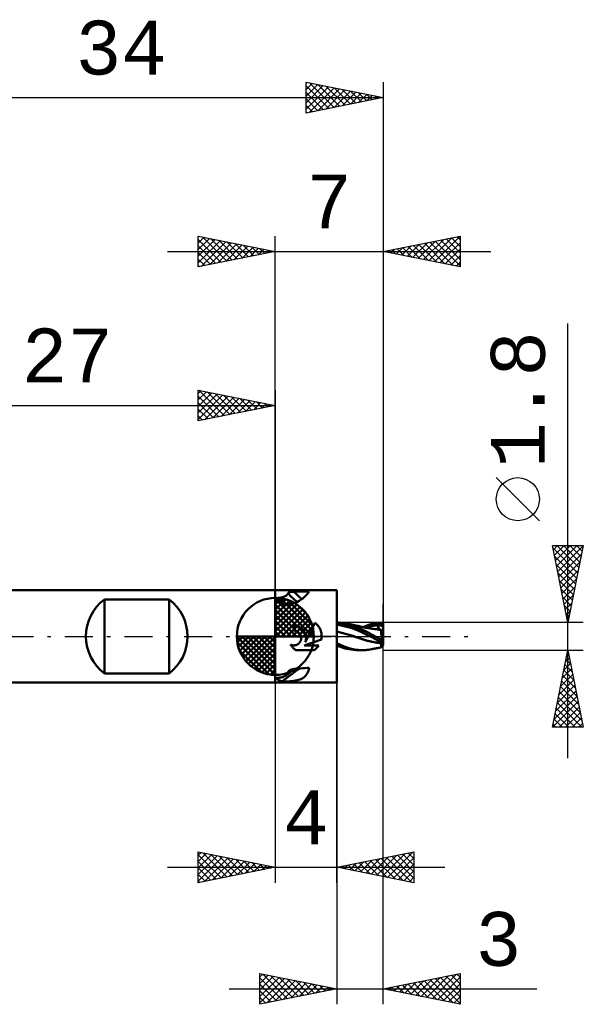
# Model space of a CAD drawing. Header units: millimetres. Extents: x -44.1 to 55.1, y -37.1 to 40.1.
# Tile 2 of 3: x -16.6 to 20, y -23.9 to 40.1. Entities that reach past the tile are written whole.
import ezdxf
from ezdxf.enums import TextEntityAlignment as Align

# ---------------------------------------------------------------- set-up
doc = ezdxf.new("R2010")
doc.units = ezdxf.units.MM
doc.header["$LTSCALE"] = 4.55
doc.linetypes.add('LONGDASH_DASH', pattern=[0.85, 0.4, -0.2, 0.05, -0.2])
for name, color, linetype in [('1', 4, 'CONTINUOUS'), ('2', 7, 'CONTINUOUS'), ('4', 2, 'LONGDASH_DASH'), ('CUT', 1, 'CONTINUOUS'), ('NOCUT', 7, 'CONTINUOUS'), ('SK1', 4, 'CONTINUOUS'), ('SK2', 7, 'CONTINUOUS'), ('SK4', 2, 'LONGDASH_DASH')]:
    doc.layers.add(name, color=color, linetype=linetype)
doc.styles.get("Standard").update_dxf_attribs({"font": 'Monospac821 BT'})

msp = doc.modelspace()

# ---------------------------------------------------------------- linework, layer by layer
at = {"layer": '1', "color": 4, "linetype": 'CONTINUOUS', "lineweight": 50}
for p, q in [((0, 3), (4, 3)), ((0, -3), (0, 3)), ((0.494, 2.554), (0.547, 2.572)), ((0.547, 2.572), (0.596, 2.592)), ((0.596, 2.592), (0.642, 2.614)), ((0.642, 2.614), (0.683, 2.637)), ((0.683, 2.637), (0.72, 2.661)), ((0.72, 2.661), (0.752, 2.686)), ((0.752, 2.686), (0.778, 2.711)), ((0.778, 2.711), (0.8, 2.736)), ((0.8, 2.736), (0.816, 2.761)), ((0.816, 2.761), (0.828, 2.784)), ((0.827, 2.8), (0.829, 2.807)), ((0.827, 2.792), (0.827, 2.8)), ((0.828, 2.784), (0.827, 2.792)), ((0.829, 2.807), (0.833, 2.815)), ((0.833, 2.815), (0.838, 2.822)), ((0.838, 2.822), (0.845, 2.828)), ((0.845, 2.828), (0.854, 2.835)), ((0.854, 2.835), (0.863, 2.841)), ((0.863, 2.841), (0.874, 2.847)), ((0.874, 2.847), (0.886, 2.852)), ((0.886, 2.852), (0.899, 2.857)), ((0.899, 2.857), (0.913, 2.862)), ((0.913, 2.862), (0.928, 2.867)), ((0.928, 2.867), (0.944, 2.871)), ((0.944, 2.871), (0.96, 2.875)), ((0.96, 2.875), (0.978, 2.878)), ((0.978, 2.878), (0.996, 2.882)), ((0.996, 2.882), (1.014, 2.885)), ((1.014, 2.885), (1.033, 2.887)), ((1.033, 2.887), (1.052, 2.89)), ((1.052, 2.89), (1.072, 2.892)), ((1.072, 2.892), (1.092, 2.894)), ((1.092, 2.894), (1.113, 2.896)), ((1.113, 2.896), (1.133, 2.897)), ((1.133, 2.897), (1.154, 2.898)), ((1.154, 2.898), (1.175, 2.899)), ((1.175, 2.899), (1.197, 2.9)), ((1.197, 2.9), (1.34, 2.904)), ((1.34, 2.904), (1.484, 2.908)), ((1.484, 2.908), (1.628, 2.912)), ((1.628, 2.912), (1.771, 2.915)), ((1.771, 2.915), (1.915, 2.919)), ((1.843, 2.52), (1.903, 2.574)), ((1.903, 2.574), (1.958, 2.627)), ((1.915, 2.919), (2.059, 2.922)), ((1.958, 2.627), (2.007, 2.678)), ((2.007, 2.678), (2.052, 2.728)), ((2.052, 2.728), (2.092, 2.774)), ((2.059, 2.922), (2.203, 2.926)), ((2.092, 2.774), (2.126, 2.818)), ((2.126, 2.818), (2.157, 2.858)), ((2.157, 2.858), (2.182, 2.894)), ((2.182, 2.894), (2.203, 2.926)), ((4, -3), (4, 3)), ((0.085, 2.448), (0.086, 2.451)), ((0.085, 2.444), (0.085, 2.448)), ((0.085, 2.441), (0.085, 2.444)), ((0.086, 2.438), (0.085, 2.441)), ((0.086, 2.451), (0.087, 2.454)), ((0.086, 2.434), (0.086, 2.438)), ((0.088, 2.431), (0.086, 2.434)), ((0.087, 2.454), (0.088, 2.458)), ((0.088, 2.458), (0.089, 2.461)), ((0.089, 2.428), (0.088, 2.431)), ((0.089, 2.461), (0.091, 2.464)), ((0.091, 2.424), (0.089, 2.428)), ((0.091, 2.464), (0.094, 2.467)), ((0.093, 2.421), (0.091, 2.424)), ((0.138, 2.367), (0.093, 2.421)), ((0.094, 2.467), (0.096, 2.47)), ((0.096, 2.47), (0.099, 2.473)), ((0.099, 2.473), (0.102, 2.475)), ((0.102, 2.475), (0.106, 2.478)), ((0.106, 2.478), (0.11, 2.48)), ((0.11, 2.48), (0.114, 2.483)), ((0.114, 2.483), (0.118, 2.485)), ((0.118, 2.485), (0.123, 2.487)), ((0.123, 2.487), (0.128, 2.488)), ((0.128, 2.488), (0.133, 2.49)), ((0.133, 2.49), (0.138, 2.492)), ((0.138, 2.492), (0.143, 2.493)), ((0.186, 2.312), (0.138, 2.367)), ((0.143, 2.493), (0.148, 2.494)), ((0.148, 2.494), (0.154, 2.495)), ((0.154, 2.495), (0.16, 2.496)), ((0.16, 2.496), (0.166, 2.497)), ((0.166, 2.497), (0.172, 2.498)), ((0.172, 2.498), (0.178, 2.498)), ((0.178, 2.498), (0.184, 2.499)), ((0.184, 2.499), (0.19, 2.499)), ((0.235, 2.255), (0.186, 2.312)), ((0.19, 2.499), (0.197, 2.499)), ((0.197, 2.499), (0.259, 2.505)), ((0.286, 2.196), (0.235, 2.255)), ((0.259, 2.505), (0.321, 2.514)), ((0.338, 2.137), (0.286, 2.196)), ((0.321, 2.514), (0.38, 2.525)), ((0.392, 2.076), (0.338, 2.137)), ((0.38, 2.525), (0.438, 2.538)), ((0.447, 2.015), (0.392, 2.076)), ((0.438, 2.538), (0.494, 2.554)), ((0.447, 2.015), (0.567, 2.021)), ((0.567, 2.021), (0.686, 2.033)), ((0.686, 2.033), (0.804, 2.049)), ((0.804, 2.049), (0.92, 2.071)), ((0.92, 2.071), (1.034, 2.098)), ((1.034, 2.098), (1.144, 2.13)), ((1.144, 2.13), (1.25, 2.168)), ((1.25, 2.168), (1.351, 2.209)), ((1.351, 2.209), (1.447, 2.255)), ((1.447, 2.255), (1.538, 2.304)), ((1.538, 2.304), (1.624, 2.356)), ((1.624, 2.356), (1.704, 2.41)), ((1.704, 2.41), (1.776, 2.465)), ((1.776, 2.465), (1.843, 2.52)), ((1.259, 0.688), (1.2, 0.69)), ((1.2, 0.375), (1.2, 0.69)), ((1.318, 0.682), (1.259, 0.688)), ((1.378, 0.671), (1.318, 0.682)), ((1.437, 0.656), (1.378, 0.671)), ((1.495, 0.636), (1.437, 0.656)), ((2.131, 0), (2.57, 0.891)), ((2.613, 0.858), (2.57, 0.891)), ((2.653, 0.823), (2.613, 0.858)), ((2.691, 0.787), (2.653, 0.823)), ((2.727, 0.749), (2.691, 0.787)), ((2.762, 0.709), (2.727, 0.749)), ((2.795, 0.667), (2.762, 0.709)), ((2.826, 0.622), (2.795, 0.667)), ((4, 0.9), (4.014, 0.9)), ((4.136, 0.867), (4, 0.885)), ((4.273, 0.705), (4, 0.741)), ((4.124, 0.898), (4.018, 0.9)), ((4.228, 0.891), (4.124, 0.898)), ((4.274, 0.842), (4.136, 0.867)), ((4.33, 0.882), (4.228, 0.891)), ((4.545, 0.651), (4.273, 0.705)), ((4.412, 0.812), (4.274, 0.842)), ((4.429, 0.869), (4.33, 0.882)), ((4.551, 0.776), (4.412, 0.812)), ((4.523, 0.854), (4.429, 0.869)), ((4.613, 0.838), (4.523, 0.854)), ((4.818, 0.581), (4.545, 0.651)), ((4.69, 0.736), (4.551, 0.776)), ((4.869, 0.777), (4.613, 0.838)), ((4.686, 0.823), (4.613, 0.837)), ((4.731, 0.814), (4.686, 0.823)), ((4.829, 0.69), (4.69, 0.736)), ((4.776, 0.805), (4.731, 0.814)), ((4.82, 0.796), (4.776, 0.805)), ((4.865, 0.787), (4.82, 0.796)), ((4.968, 0.639), (4.829, 0.69)), ((4.915, 0.777), (4.865, 0.787)), ((5.084, 0.71), (4.869, 0.777)), ((4.965, 0.767), (4.915, 0.777)), ((5.014, 0.756), (4.965, 0.767)), ((5.063, 0.746), (5.014, 0.756)), ((5.113, 0.735), (5.063, 0.746)), ((5.264, 0.641), (5.084, 0.71)), ((5.144, 0.728), (5.113, 0.735)), ((5.195, 0.717), (5.144, 0.728)), ((5.246, 0.706), (5.195, 0.717)), ((5.297, 0.694), (5.246, 0.706)), ((5.41, 0.576), (5.264, 0.641)), ((5.347, 0.683), (5.297, 0.694)), ((5.373, 0.677), (5.347, 0.683)), ((5.422, 0.665), (5.373, 0.677)), ((5.471, 0.654), (5.422, 0.665)), ((5.519, 0.642), (5.471, 0.654)), ((5.568, 0.631), (5.519, 0.642)), ((5.685, 0.605), (5.897, 0.692)), ((5.897, 0.692), (6.118, 0.764)), ((5.989, 0.607), (6.116, 0.64)), ((6.116, 0.64), (6.242, 0.669)), ((6.118, 0.764), (6.339, 0.821)), ((6.242, 0.669), (6.369, 0.693)), ((6.339, 0.821), (6.56, 0.863)), ((6.369, 0.693), (6.496, 0.714)), ((6.496, 0.714), (6.622, 0.73)), ((6.56, 0.863), (6.781, 0.889)), ((6.618, 0.741), (6.616, 0.745)), ((6.772, 0.443), (6.616, 0.745)), ((6.626, 0.744), (6.616, 0.745)), ((6.62, 0.736), (6.618, 0.741)), ((6.62, 0.734), (6.62, 0.736)), ((6.621, 0.732), (6.62, 0.734)), ((6.622, 0.73), (6.621, 0.732)), ((6.63, 0.711), (6.622, 0.73)), ((6.636, 0.743), (6.626, 0.744)), ((6.637, 0.691), (6.63, 0.711)), ((6.646, 0.742), (6.636, 0.743)), ((6.644, 0.673), (6.637, 0.691)), ((6.65, 0.655), (6.644, 0.673)), ((6.656, 0.741), (6.646, 0.742)), ((6.655, 0.637), (6.65, 0.655)), ((6.666, 0.74), (6.656, 0.741)), ((6.676, 0.738), (6.666, 0.74)), ((6.686, 0.737), (6.676, 0.738)), ((6.686, 0.737), (6.738, 0.741)), ((6.725, 0.73), (6.686, 0.737)), ((6.766, 0.723), (6.725, 0.73)), ((6.738, 0.741), (6.79, 0.745)), ((6.81, 0.715), (6.766, 0.723)), ((6.781, 0.889), (7, 0.9)), ((6.79, 0.745), (6.843, 0.748)), ((6.855, 0.705), (6.81, 0.715)), ((6.843, 0.748), (6.895, 0.751)), ((6.902, 0.695), (6.855, 0.705)), ((6.895, 0.751), (6.948, 0.752)), ((6.951, 0.683), (6.902, 0.695)), ((6.948, 0.752), (7, 0.753)), ((7, 0.671), (6.951, 0.683)), ((7, -0.552), (7, 0.9)), ((1.22, 0.375), (1.2, 0.375)), ((1.24, 0.373), (1.22, 0.375)), ((1.26, 0.371), (1.24, 0.373)), ((1.28, 0.369), (1.26, 0.371)), ((1.3, 0.365), (1.28, 0.369)), ((1.321, 0.36), (1.3, 0.365)), ((1.341, 0.355), (1.321, 0.36)), ((1.36, 0.348), (1.341, 0.355)), ((1.38, 0.341), (1.36, 0.348)), ((1.399, 0.333), (1.38, 0.341)), ((1.418, 0.324), (1.399, 0.333)), ((1.438, 0.314), (1.418, 0.324)), ((1.457, 0.302), (1.438, 0.314)), ((1.476, 0.29), (1.457, 0.302)), ((1.494, 0.277), (1.476, 0.29)), ((1.511, 0.263), (1.494, 0.277)), ((1.551, 0.611), (1.495, 0.636)), ((1.528, 0.248), (1.511, 0.263)), ((1.543, 0.233), (1.528, 0.248)), ((1.558, 0.218), (1.543, 0.233)), ((1.605, 0.582), (1.551, 0.611)), ((1.573, 0.201), (1.558, 0.218)), ((1.586, 0.184), (1.573, 0.201)), ((1.599, 0.165), (1.586, 0.184)), ((1.612, 0.147), (1.599, 0.165)), ((1.656, 0.549), (1.605, 0.582)), ((1.623, 0.127), (1.612, 0.147)), ((1.634, 0.107), (1.623, 0.127)), ((1.643, 0.086), (1.634, 0.107)), ((1.652, 0.065), (1.643, 0.086)), ((1.659, 0.044), (1.652, 0.065)), ((1.704, 0.514), (1.656, 0.549)), ((1.666, 0.022), (1.659, 0.044)), ((1.671, 0), (1.666, 0.022)), ((1.677, -0.031), (1.671, 0)), ((1.748, 0.475), (1.704, 0.514)), ((1.789, 0.434), (1.748, 0.475)), ((1.827, 0.388), (1.789, 0.434)), ((1.862, 0.34), (1.827, 0.388)), ((1.894, 0.288), (1.862, 0.34)), ((1.922, 0.234), (1.894, 0.288)), ((1.945, 0.177), (1.922, 0.234)), ((1.943, -0.382), (2.131, 0)), ((1.965, 0.119), (1.945, 0.177)), ((1.979, 0.06), (1.965, 0.119)), ((1.989, 0), (1.979, 0.06)), ((1.993, -0.035), (1.989, 0)), ((2.856, 0.576), (2.826, 0.622)), ((2.883, 0.528), (2.856, 0.576)), ((2.908, 0.478), (2.883, 0.528)), ((2.93, 0.428), (2.908, 0.478)), ((2.95, 0.376), (2.93, 0.428)), ((2.966, 0.323), (2.95, 0.376)), ((2.98, 0.269), (2.966, 0.323)), ((2.992, 0.215), (2.98, 0.269)), ((3, 0.161), (2.992, 0.215)), ((3.006, 0.107), (3, 0.161)), ((3.009, 0.053), (3.006, 0.107)), ((3.01, 0), (3.009, 0.053)), ((3.009, -0.027), (3.01, 0)), ((4.32, 0.24), (4, 0.327)), ((4.385, 0.207), (4, 0.315)), ((4.639, 0.149), (4.32, 0.24)), ((4.771, 0.099), (4.385, 0.207)), ((4.959, 0.053), (4.639, 0.149)), ((5.167, -0.02), (4.771, 0.099)), ((5.091, 0.493), (4.818, 0.581)), ((5.278, -0.05), (4.959, 0.053)), ((5.106, 0.582), (4.968, 0.639)), ((5.363, 0.383), (5.091, 0.493)), ((5.244, 0.519), (5.106, 0.582)), ((5.38, 0.45), (5.244, 0.519)), ((5.636, 0.253), (5.363, 0.383)), ((5.515, 0.374), (5.38, 0.45)), ((5.521, 0.519), (5.41, 0.576)), ((5.66, 0.289), (5.515, 0.374)), ((5.607, 0.474), (5.521, 0.519)), ((5.602, 0.623), (5.568, 0.631)), ((5.65, 0.612), (5.602, 0.623)), ((5.69, 0.43), (5.607, 0.474)), ((5.909, 0.121), (5.636, 0.253)), ((5.698, 0.602), (5.65, 0.612)), ((5.823, 0.194), (5.66, 0.289)), ((5.775, 0.384), (5.69, 0.43)), ((5.747, 0.592), (5.698, 0.602)), ((5.795, 0.582), (5.747, 0.592)), ((5.86, 0.339), (5.775, 0.384)), ((5.831, 0.575), (5.795, 0.582)), ((5.996, 0.097), (5.823, 0.194)), ((5.882, 0.565), (5.831, 0.575)), ((5.946, 0.293), (5.86, 0.339)), ((5.862, 0.569), (5.989, 0.607)), ((5.933, 0.556), (5.882, 0.565)), ((6.181, -0.006), (5.909, 0.121)), ((5.984, 0.547), (5.933, 0.556)), ((6.032, 0.247), (5.946, 0.293)), ((6.036, 0.538), (5.984, 0.547)), ((6.171, 0), (5.996, 0.097)), ((6.118, 0.2), (6.032, 0.247)), ((6.06, 0.534), (6.036, 0.538)), ((6.116, 0.525), (6.06, 0.534)), ((6.173, 0.516), (6.116, 0.525)), ((6.205, 0.154), (6.118, 0.2)), ((6.173, -0.001), (6.171, 0)), ((6.23, 0.507), (6.173, 0.516)), ((6.296, 0.105), (6.205, 0.154)), ((6.286, 0.499), (6.23, 0.507)), ((6.344, 0.491), (6.286, 0.499)), ((6.391, 0.054), (6.296, 0.105)), ((6.402, 0.483), (6.344, 0.491)), ((6.491, 0), (6.391, 0.054)), ((6.46, 0.476), (6.402, 0.483)), ((6.519, 0.473), (6.455, 0.48)), ((6.518, 0.469), (6.46, 0.476)), ((6.557, -0.036), (6.491, 0)), ((6.532, 0.467), (6.518, 0.469)), ((6.583, 0.465), (6.519, 0.473)), ((6.584, 0.461), (6.532, 0.467)), ((6.647, 0.457), (6.583, 0.465)), ((6.638, 0.454), (6.584, 0.461)), ((6.638, 0.458), (6.645, 0.461)), ((6.695, 0.446), (6.638, 0.454)), ((6.645, 0.461), (6.652, 0.465)), ((6.711, 0.448), (6.647, 0.457)), ((6.652, 0.465), (6.658, 0.471)), ((6.66, 0.62), (6.655, 0.637)), ((6.658, 0.471), (6.663, 0.478)), ((6.664, 0.603), (6.66, 0.62)), ((6.663, 0.478), (6.667, 0.486)), ((6.668, 0.588), (6.664, 0.603)), ((6.667, 0.486), (6.67, 0.496)), ((6.67, 0.572), (6.668, 0.588)), ((6.672, 0.558), (6.67, 0.572)), ((6.67, 0.496), (6.672, 0.506)), ((6.674, 0.544), (6.672, 0.558)), ((6.672, 0.506), (6.674, 0.518)), ((6.674, 0.53), (6.674, 0.544)), ((6.674, 0.518), (6.674, 0.53)), ((6.719, 0.448), (6.684, 0.451)), ((6.753, 0.437), (6.695, 0.446)), ((6.775, 0.438), (6.711, 0.448)), ((6.754, 0.445), (6.719, 0.448)), ((6.813, 0.427), (6.753, 0.437)), ((6.788, 0.442), (6.754, 0.445)), ((6.838, 0.427), (6.775, 0.438)), ((6.822, 0.439), (6.788, 0.442)), ((6.875, 0.416), (6.813, 0.427)), ((6.855, 0.436), (6.822, 0.439)), ((6.845, 0.426), (6.838, 0.427)), ((6.851, 0.425), (6.845, 0.426)), ((6.857, 0.424), (6.851, 0.425)), ((6.887, 0.434), (6.855, 0.436)), ((6.863, 0.422), (6.857, 0.424)), ((6.869, 0.421), (6.863, 0.422)), ((6.863, 0.349), (6.864, 0.371)), ((6.863, 0.324), (6.863, 0.349)), ((6.864, 0.295), (6.863, 0.324)), ((6.864, 0.371), (6.867, 0.389)), ((6.866, 0.264), (6.864, 0.295)), ((6.87, 0.23), (6.866, 0.264)), ((6.867, 0.389), (6.871, 0.404)), ((6.875, 0.42), (6.869, 0.421)), ((6.874, 0.193), (6.87, 0.23)), ((6.871, 0.404), (6.875, 0.416)), ((6.88, 0.154), (6.874, 0.193)), ((6.875, 0.419), (6.875, 0.42)), ((6.875, 0.42), (6.877, 0.42)), ((6.875, 0.419), (6.875, 0.419)), ((6.875, 0.418), (6.875, 0.419)), ((6.875, 0.417), (6.875, 0.418)), ((6.875, 0.417), (6.875, 0.417)), ((6.875, 0.416), (6.875, 0.417)), ((6.877, 0.42), (6.879, 0.421)), ((6.879, 0.421), (6.881, 0.423)), ((6.887, 0.112), (6.88, 0.154)), ((6.881, 0.423), (6.883, 0.425)), ((6.883, 0.425), (6.884, 0.427)), ((6.884, 0.427), (6.885, 0.43)), ((6.885, 0.43), (6.887, 0.434)), ((7, 0.11), (6.887, 0.434)), ((6.895, 0.068), (6.887, 0.112)), ((6.904, 0.023), (6.895, 0.068)), ((6.914, -0.023), (6.904, 0.023)), ((1.014, -0.572), (0.989, -0.533)), ((1.018, -0.546), (0.989, -0.533)), ((1.04, -0.611), (1.014, -0.572)), ((1.047, -0.557), (1.018, -0.546)), ((1.067, -0.648), (1.04, -0.611)), ((1.077, -0.566), (1.047, -0.557)), ((1.107, -0.574), (1.077, -0.566)), ((1.138, -0.579), (1.107, -0.574)), ((1.168, -0.582), (1.138, -0.579)), ((1.198, -0.584), (1.168, -0.582)), ((1.198, -0.584), (1.228, -0.583)), ((1.228, -0.583), (1.259, -0.58)), ((1.259, -0.58), (1.289, -0.576)), ((1.289, -0.576), (1.32, -0.569)), ((1.32, -0.569), (1.35, -0.561)), ((1.35, -0.561), (1.379, -0.55)), ((1.379, -0.55), (1.408, -0.538)), ((1.408, -0.538), (1.436, -0.523)), ((1.436, -0.523), (1.463, -0.507)), ((1.463, -0.507), (1.488, -0.49)), ((1.488, -0.49), (1.512, -0.471)), ((1.512, -0.471), (1.535, -0.451)), ((1.535, -0.451), (1.555, -0.43)), ((1.555, -0.43), (1.575, -0.407)), ((1.575, -0.407), (1.594, -0.382)), ((1.594, -0.382), (1.611, -0.356)), ((1.611, -0.356), (1.626, -0.329)), ((1.626, -0.329), (1.64, -0.301)), ((1.64, -0.301), (1.652, -0.272)), ((1.652, -0.272), (1.662, -0.242)), ((1.662, -0.242), (1.67, -0.212)), ((1.67, -0.212), (1.676, -0.182)), ((1.676, -0.182), (1.68, -0.151)), ((1.681, -0.061), (1.677, -0.031)), ((1.68, -0.151), (1.682, -0.121)), ((1.682, -0.091), (1.681, -0.061)), ((1.682, -0.121), (1.682, -0.091)), ((1.869, -0.582), (2.989, -0.193)), ((1.869, -0.582), (2.828, -0.582)), ((1.943, -0.382), (1.955, -0.348)), ((1.955, -0.348), (1.965, -0.314)), ((1.965, -0.314), (1.974, -0.279)), ((1.974, -0.279), (1.982, -0.244)), ((1.982, -0.244), (1.987, -0.209)), ((1.987, -0.209), (1.992, -0.174)), ((1.992, -0.174), (1.994, -0.139)), ((1.995, -0.07), (1.993, -0.035)), ((1.994, -0.139), (1.995, -0.104)), ((1.995, -0.104), (1.995, -0.07)), ((2.78, -0.648), (2.805, -0.616)), ((2.805, -0.616), (2.828, -0.582)), ((2.989, -0.193), (2.994, -0.166)), ((2.994, -0.166), (2.998, -0.138)), ((2.998, -0.138), (3.002, -0.11)), ((3.002, -0.11), (3.005, -0.082)), ((3.005, -0.082), (3.007, -0.055)), ((3.007, -0.055), (3.009, -0.027)), ((4.474, -0.655), (4, -0.443)), ((4.151, -0.65), (4, -0.584)), ((4, -0.615), (4.008, -0.613)), ((4.008, -0.613), (4.015, -0.611)), ((4.015, -0.611), (4.023, -0.61)), ((4.023, -0.61), (4.031, -0.608)), ((4.031, -0.608), (4.038, -0.607)), ((4.038, -0.607), (4.046, -0.605)), ((5.453, -0.12), (5.167, -0.02)), ((5.597, -0.161), (5.278, -0.05)), ((5.583, -0.168), (5.453, -0.12)), ((5.702, -0.208), (5.583, -0.168)), ((5.917, -0.259), (5.597, -0.161)), ((5.826, -0.247), (5.702, -0.208)), ((5.956, -0.283), (5.826, -0.247)), ((6.236, -0.34), (5.917, -0.259)), ((6.092, -0.318), (5.956, -0.283)), ((6.236, -0.35), (6.092, -0.318)), ((6.174, -0.002), (6.173, -0.001)), ((6.176, -0.003), (6.174, -0.002)), ((6.178, -0.004), (6.176, -0.003)), ((6.18, -0.005), (6.178, -0.004)), ((6.181, -0.006), (6.18, -0.005)), ((6.318, -0.08), (6.181, -0.006)), ((6.556, -0.405), (6.236, -0.34)), ((6.392, -0.382), (6.236, -0.35)), ((6.455, -0.153), (6.318, -0.08)), ((6.609, -0.421), (6.392, -0.382)), ((6.591, -0.226), (6.455, -0.153)), ((6.875, -0.457), (6.556, -0.405)), ((6.625, -0.073), (6.557, -0.036)), ((6.729, -0.298), (6.591, -0.226)), ((6.875, -0.46), (6.609, -0.421)), ((6.693, -0.11), (6.625, -0.073)), ((6.626, -0.361), (6.704, -0.285)), ((6.626, -0.361), (6.636, -0.343)), ((6.665, -0.363), (6.626, -0.361)), ((6.636, -0.343), (6.646, -0.325)), ((6.646, -0.325), (6.653, -0.309)), ((6.653, -0.309), (6.66, -0.294)), ((6.66, -0.294), (6.665, -0.28)), ((6.665, -0.28), (6.669, -0.267)), ((6.704, -0.366), (6.665, -0.363)), ((6.763, -0.148), (6.693, -0.11)), ((6.742, -0.37), (6.704, -0.366)), ((6.865, -0.369), (6.729, -0.298)), ((6.779, -0.373), (6.742, -0.37)), ((6.833, -0.187), (6.763, -0.148)), ((6.816, -0.376), (6.779, -0.373)), ((6.852, -0.379), (6.816, -0.376)), ((6.904, -0.227), (6.833, -0.187)), ((6.887, -0.383), (6.852, -0.379)), ((6.863, -0.606), (6.864, -0.575)), ((6.863, -0.633), (6.863, -0.606)), ((6.865, -0.656), (6.863, -0.633)), ((6.864, -0.575), (6.866, -0.54)), ((7, -0.439), (6.865, -0.369)), ((6.866, -0.54), (6.87, -0.502)), ((6.87, -0.502), (6.875, -0.46)), ((6.875, -0.457), (6.877, -0.445)), ((6.875, -0.458), (6.875, -0.457)), ((6.875, -0.458), (6.875, -0.458)), ((6.875, -0.459), (6.875, -0.458)), ((6.875, -0.459), (6.875, -0.459)), ((6.875, -0.46), (6.875, -0.459)), ((6.875, -0.46), (6.875, -0.46)), ((6.877, -0.445), (6.879, -0.434)), ((6.879, -0.434), (6.881, -0.423)), ((6.881, -0.423), (6.883, -0.413)), ((6.883, -0.413), (6.884, -0.402)), ((6.884, -0.402), (6.885, -0.392)), ((6.885, -0.392), (6.887, -0.383)), ((6.887, -0.383), (6.887, -0.381)), ((6.975, -0.267), (6.904, -0.227)), ((6.925, -0.071), (6.914, -0.023)), ((6.936, -0.119), (6.925, -0.071)), ((6.949, -0.168), (6.936, -0.119)), ((6.946, -0.658), (6.96, -0.636)), ((6.962, -0.218), (6.949, -0.168)), ((6.96, -0.636), (6.975, -0.611)), ((6.975, -0.267), (6.962, -0.218)), ((1.096, -0.683), (1.067, -0.648)), ((1.126, -0.717), (1.096, -0.683)), ((1.156, -0.749), (1.126, -0.717)), ((1.188, -0.78), (1.156, -0.749)), ((1.222, -0.809), (1.188, -0.78)), ((1.257, -0.838), (1.222, -0.809)), ((1.294, -0.865), (1.257, -0.838)), ((1.332, -0.891), (1.294, -0.865)), ((1.332, -0.891), (2.516, -0.891)), ((2.516, -0.891), (2.55, -0.868)), ((2.55, -0.868), (2.582, -0.844)), ((2.582, -0.844), (2.614, -0.819)), ((2.614, -0.819), (2.645, -0.793)), ((2.645, -0.793), (2.674, -0.766)), ((2.674, -0.766), (2.702, -0.739)), ((2.702, -0.739), (2.729, -0.71)), ((2.729, -0.71), (2.755, -0.68)), ((2.755, -0.68), (2.78, -0.648)), ((4.304, -0.707), (4.151, -0.65)), ((4.458, -0.756), (4.304, -0.707)), ((4.612, -0.798), (4.458, -0.756)), ((4.856, -0.778), (4.474, -0.655)), ((4.767, -0.833), (4.612, -0.798)), ((4.921, -0.861), (4.767, -0.833)), ((5.152, -0.847), (4.856, -0.778)), ((5.075, -0.882), (4.921, -0.861)), ((5.228, -0.895), (5.075, -0.882)), ((5.378, -0.883), (5.152, -0.847)), ((5.379, -0.9), (5.228, -0.895)), ((5.537, -0.897), (5.378, -0.883)), ((5.652, -0.9), (5.379, -0.9)), ((5.655, -0.9), (5.537, -0.897)), ((5.655, -0.9), (5.751, -0.898)), ((5.751, -0.898), (5.848, -0.892)), ((5.848, -0.892), (5.946, -0.883)), ((5.946, -0.883), (6.044, -0.871)), ((6.044, -0.871), (6.143, -0.856)), ((6.143, -0.856), (6.243, -0.837)), ((6.243, -0.837), (6.289, -0.828)), ((6.289, -0.828), (6.34, -0.818)), ((6.34, -0.818), (6.392, -0.808)), ((6.392, -0.808), (6.444, -0.797)), ((6.444, -0.797), (6.495, -0.787)), ((6.495, -0.787), (6.518, -0.782)), ((6.518, -0.782), (6.575, -0.771)), ((6.575, -0.771), (6.632, -0.759)), ((6.632, -0.759), (6.689, -0.747)), ((6.689, -0.747), (6.746, -0.735)), ((6.746, -0.735), (6.822, -0.719)), ((6.822, -0.719), (6.897, -0.703)), ((6.869, -0.674), (6.865, -0.656)), ((6.874, -0.688), (6.869, -0.674)), ((6.88, -0.698), (6.874, -0.688)), ((6.888, -0.702), (6.88, -0.698)), ((6.897, -0.703), (6.888, -0.702)), ((6.897, -0.703), (6.908, -0.698)), ((6.908, -0.698), (6.919, -0.689)), ((6.919, -0.689), (6.932, -0.676)), ((6.932, -0.676), (6.946, -0.658)), ((0.659, -2.572), (0.693, -2.551)), ((0.693, -2.551), (0.723, -2.527)), ((0.723, -2.527), (0.806, -2.458)), ((0.723, -2.527), (0.749, -2.503)), ((0.749, -2.503), (0.772, -2.477)), ((0.772, -2.477), (0.791, -2.449)), ((0.791, -2.449), (0.807, -2.421)), ((0.806, -2.458), (0.893, -2.386)), ((0.807, -2.421), (0.819, -2.391)), ((0.819, -2.391), (0.828, -2.359)), ((0.827, -2.331), (0.83, -2.317)), ((0.827, -2.345), (0.827, -2.331)), ((0.828, -2.359), (0.827, -2.345)), ((0.83, -2.317), (0.835, -2.303)), ((0.835, -2.303), (0.841, -2.288)), ((0.841, -2.288), (0.849, -2.275)), ((0.849, -2.275), (0.858, -2.261)), ((0.858, -2.261), (0.869, -2.248)), ((0.869, -2.248), (0.882, -2.235)), ((0.882, -2.235), (0.896, -2.223)), ((0.893, -2.386), (0.982, -2.315)), ((0.896, -2.223), (0.911, -2.211)), ((0.911, -2.211), (0.927, -2.2)), ((0.927, -2.2), (0.944, -2.189)), ((0.944, -2.189), (0.962, -2.179)), ((0.962, -2.179), (0.981, -2.17)), ((0.981, -2.17), (1, -2.162)), ((0.982, -2.315), (1.072, -2.245)), ((1, -2.162), (1.02, -2.154)), ((1.02, -2.154), (1.041, -2.146)), ((1.041, -2.146), (1.062, -2.14)), ((1.062, -2.14), (1.084, -2.134)), ((1.072, -2.245), (1.16, -2.177)), ((1.084, -2.134), (1.106, -2.129)), ((1.106, -2.129), (1.128, -2.124)), ((1.128, -2.124), (1.151, -2.121)), ((1.151, -2.121), (1.174, -2.118)), ((1.16, -2.177), (1.246, -2.112)), ((1.174, -2.118), (1.197, -2.116)), ((1.197, -2.116), (1.34, -2.104)), ((1.34, -2.104), (1.484, -2.093)), ((1.484, -2.093), (1.628, -2.081)), ((1.628, -2.081), (1.771, -2.07)), ((1.771, -2.07), (1.915, -2.059)), ((1.915, -2.059), (2.059, -2.048)), ((1.915, -2.611), (1.974, -2.55)), ((1.974, -2.55), (2.027, -2.483)), ((2.027, -2.483), (2.074, -2.408)), ((2.059, -2.048), (2.203, -2.037)), ((2.074, -2.408), (2.115, -2.326)), ((2.115, -2.326), (2.15, -2.237)), ((2.15, -2.237), (2.179, -2.141)), ((2.179, -2.141), (2.203, -2.037)), ((0, -3), (4, -3)), ((0.085, -2.725), (0.086, -2.722)), ((0.085, -2.727), (0.085, -2.725)), ((0.085, -2.73), (0.085, -2.727)), ((0.085, -2.732), (0.085, -2.73)), ((0.086, -2.735), (0.085, -2.732)), ((0.086, -2.722), (0.087, -2.719)), ((0.087, -2.737), (0.086, -2.735)), ((0.087, -2.719), (0.089, -2.717)), ((0.089, -2.74), (0.087, -2.737)), ((0.089, -2.717), (0.091, -2.714)), ((0.091, -2.742), (0.089, -2.74)), ((0.091, -2.714), (0.094, -2.712)), ((0.093, -2.745), (0.091, -2.742)), ((0.138, -2.78), (0.093, -2.745)), ((0.094, -2.712), (0.096, -2.71)), ((0.096, -2.71), (0.099, -2.707)), ((0.099, -2.707), (0.103, -2.705)), ((0.103, -2.705), (0.107, -2.703)), ((0.107, -2.703), (0.111, -2.701)), ((0.111, -2.701), (0.115, -2.699)), ((0.115, -2.699), (0.12, -2.698)), ((0.12, -2.698), (0.125, -2.696)), ((0.125, -2.696), (0.13, -2.695)), ((0.13, -2.695), (0.135, -2.693)), ((0.135, -2.693), (0.141, -2.692)), ((0.186, -2.812), (0.138, -2.78)), ((0.141, -2.692), (0.146, -2.691)), ((0.146, -2.691), (0.152, -2.69)), ((0.152, -2.69), (0.158, -2.689)), ((0.158, -2.689), (0.164, -2.689)), ((0.164, -2.689), (0.17, -2.688)), ((0.17, -2.688), (0.177, -2.688)), ((0.177, -2.688), (0.183, -2.687)), ((0.183, -2.687), (0.19, -2.687)), ((0.235, -2.841), (0.186, -2.812)), ((0.19, -2.687), (0.197, -2.687)), ((0.197, -2.687), (0.249, -2.683)), ((0.286, -2.868), (0.235, -2.841)), ((0.249, -2.683), (0.301, -2.677)), ((0.338, -2.892), (0.286, -2.868)), ((0.301, -2.677), (0.352, -2.67)), ((0.392, -2.913), (0.338, -2.892)), ((0.352, -2.67), (0.402, -2.662)), ((0.447, -2.932), (0.392, -2.913)), ((0.402, -2.662), (0.45, -2.651)), ((0.447, -2.932), (0.577, -2.93)), ((0.45, -2.651), (0.497, -2.639)), ((0.497, -2.639), (0.541, -2.625)), ((0.541, -2.625), (0.583, -2.609)), ((0.577, -2.93), (0.706, -2.927)), ((0.583, -2.609), (0.623, -2.592)), ((0.623, -2.592), (0.659, -2.572)), ((0.706, -2.927), (0.833, -2.921)), ((0.833, -2.921), (0.958, -2.913)), ((0.958, -2.913), (1.08, -2.902)), ((1.08, -2.902), (1.198, -2.888)), ((1.198, -2.888), (1.31, -2.87)), ((1.31, -2.87), (1.416, -2.849)), ((1.416, -2.849), (1.516, -2.823)), ((1.516, -2.823), (1.611, -2.791)), ((1.611, -2.791), (1.697, -2.755)), ((1.697, -2.755), (1.776, -2.713)), ((1.776, -2.713), (1.848, -2.666)), ((1.848, -2.666), (1.915, -2.611))]:
    msp.add_line(p, q, dxfattribs=at)
for centre, major_axis, ratio, start_param, end_param in [((10.071, 9.312), (-12.172, 5.106), 0.816024, 1.099016, 1.161317), ((10.167, 9.54), (-12.049, 5.055), 0.816024, 1.119099, 1.174827), ((9.872, 8.836), (-12.508, 5.247), 0.816024, 1.067984, 1.111165), ((9.907, 8.919), (-12.457, 5.226), 0.816024, 1.07129, 1.121846), ((7.04, 0), (-0.259, 0.899), 0.150264, 1.828678, 1.914511), ((7.04, 0), (0.259, 0.899), 0.150264, 4.009702, 4.095534), ((9.759, -12.124), (-11.838, 6.013), 0.869619, 5.810559, 5.931452), ((10.071, -11.509), (-11.769, 5.978), 0.869619, 5.898572, 5.929946), ((9.872, -11.901), (-12.093, 6.143), 0.869619, 5.954132, 5.960978)]:
    msp.add_ellipse(centre, major_axis=major_axis, ratio=ratio, start_param=start_param, end_param=end_param, dxfattribs=at)
at = {"layer": '2', "color": 7, "linetype": 'CONTINUOUS', "lineweight": 25}
for p, q in [((-5, 24), (-5, 26)), ((-5, 26), (0, 25)), ((-5, 25.971), (-4.976, 25.995)), ((-5, 25.547), (-4.623, 25.924)), ((-5, 25.123), (-4.269, 25.854)), ((-5, 25.789), (-3.509, 24.298)), ((-5, 24.698), (-3.915, 25.783)), ((-5, 24.274), (-3.562, 25.712)), ((-4.813, 24.037), (-3.208, 25.642)), ((-4.733, 25.947), (-3.156, 24.369)), ((-4.203, 25.841), (-2.802, 24.44)), ((-3.673, 25.735), (-2.449, 24.51)), ((-3.142, 25.628), (-2.095, 24.581)), ((0, 0), (0, 26)), ((7, 26), (7, 0.9)), ((7, 25), (12, 26)), ((9.272, 24.546), (10.408, 25.682)), ((9.626, 24.475), (10.938, 25.788)), ((9.979, 24.404), (11.469, 25.894)), ((10.032, 25.606), (11.548, 24.09)), ((10.333, 24.333), (11.999, 26)), ((10.385, 25.677), (12, 24.062)), ((10.739, 25.748), (12, 24.487)), ((11.093, 25.818), (12, 24.911)), ((11.446, 25.889), (12, 25.335)), ((11.8, 25.96), (12, 25.76)), ((12, 26), (12, 24)), ((-7, 25), (14, 25)), ((-5, 25.365), (-3.863, 24.227)), ((0, 25), (-5, 24)), ((-4.282, 24.144), (-2.855, 25.571)), ((-3.752, 24.25), (-2.501, 25.5)), ((-3.222, 24.356), (-2.148, 25.429)), ((-2.691, 24.462), (-1.794, 25.359)), ((-2.612, 25.522), (-1.741, 24.652)), ((-2.161, 24.568), (-1.441, 25.288)), ((-2.082, 25.416), (-1.388, 24.722)), ((-1.631, 24.674), (-1.087, 25.217)), ((-1.551, 25.31), (-1.034, 24.793)), ((-1.1, 24.78), (-0.733, 25.147)), ((-1.021, 25.204), (-0.681, 24.864)), ((-0.57, 24.886), (-0.38, 25.076)), ((-0.491, 25.098), (-0.327, 24.935)), ((-0.04, 24.992), (-0.026, 25.005)), ((12, 24), (7, 25)), ((7.151, 24.97), (7.226, 25.045)), ((7.203, 25.041), (7.305, 24.939)), ((7.504, 24.899), (7.756, 25.151)), ((7.557, 25.111), (7.835, 24.833)), ((7.858, 24.828), (8.287, 25.257)), ((7.911, 25.182), (8.366, 24.727)), ((8.211, 24.758), (8.817, 25.363)), ((8.264, 25.253), (8.896, 24.621)), ((8.565, 24.687), (9.347, 25.469)), ((8.618, 25.323), (9.426, 24.515)), ((8.918, 24.616), (9.878, 25.575)), ((8.971, 25.394), (9.957, 24.409)), ((9.325, 25.465), (10.487, 24.303)), ((9.678, 25.536), (11.017, 24.196)), ((10.686, 24.263), (12, 25.576)), ((11.04, 24.192), (12, 25.152)), ((-5, 24.94), (-4.216, 24.157)), ((-5, 24.516), (-4.57, 24.086)), ((11.393, 24.121), (12, 24.728)), ((-5, 24.092), (-4.923, 24.015)), ((11.747, 24.051), (12, 24.304)), ((19, -7.9), (19, 20.325)), ((17.15, 7.512), (14.35, 10.312)), ((19, 0.9), (18, 5.9)), ((18, 5.9), (20, 5.9)), ((18.054, 5.63), (18.324, 5.9)), ((18.125, 5.276), (18.749, 5.9)), ((18.195, 4.923), (19.173, 5.9)), ((18.266, 4.569), (19.597, 5.9)), ((18.283, 5.9), (19.714, 4.469)), ((18.337, 4.215), (19.995, 5.873)), ((18.707, 5.9), (19.785, 4.823)), ((20, 5.9), (19, 0.9)), ((19.132, 5.9), (19.855, 5.176)), ((19.556, 5.9), (19.926, 5.53)), ((19.98, 5.9), (19.997, 5.883)), ((18.035, 5.723), (19.643, 4.116)), ((18.141, 5.193), (19.572, 3.762)), ((18.408, 3.862), (19.889, 5.343)), ((18.247, 4.663), (19.502, 3.409)), ((18.478, 3.508), (19.782, 4.812)), ((18.354, 4.132), (19.431, 3.055)), ((18.549, 3.155), (19.676, 4.282)), ((18.46, 3.602), (19.36, 2.701)), ((18.62, 2.801), (19.57, 3.752)), ((18.69, 2.448), (19.464, 3.221)), ((18.566, 3.072), (19.29, 2.348)), ((18.761, 2.094), (19.358, 2.691)), ((7, -23.9), (7, 2.1)), ((18.672, 2.542), (19.219, 1.994)), ((18.778, 2.011), (19.148, 1.641)), ((18.832, 1.741), (19.252, 2.161)), ((18.884, 1.481), (19.077, 1.287)), ((18.903, 1.387), (19.146, 1.63)), ((20, 0.9), (7, 0.9)), ((18.973, 1.033), (19.04, 1.1)), ((18.99, 0.951), (19.007, 0.934)), ((4, -0.9), (4, -23.9)), ((7, -0.9), (20, -0.9)), ((18, -5.9), (19, -0.9)), ((18.953, -1.134), (19.07, -1.251)), ((18.954, -1.131), (19.031, -1.054)), ((19, -0.9), (20, -5.9)), ((18.742, -2.192), (19.172, -1.761)), ((18.812, -1.841), (19.282, -2.312)), ((18.848, -1.661), (19.102, -1.408)), ((18.882, -1.488), (19.176, -1.781)), ((18.53, -3.252), (19.314, -2.468)), ((18.636, -2.722), (19.243, -2.115)), ((18.67, -2.548), (19.494, -3.372)), ((18.741, -2.195), (19.388, -2.842)), ((0, -3), (0, -16)), ((4, -16), (4, -3)), ((18.317, -4.313), (19.455, -3.175)), ((18.423, -3.783), (19.384, -2.822)), ((18.6, -2.902), (19.601, -3.903)), ((18.211, -4.843), (19.526, -3.529)), ((18.458, -3.609), (19.813, -4.963)), ((18.529, -3.255), (19.707, -4.433)), ((18.003, -5.9), (19.667, -4.236)), ((18.105, -5.374), (19.596, -3.882)), ((18.317, -4.316), (19.901, -5.9)), ((18.387, -3.963), (19.919, -5.494)), ((18.175, -5.023), (19.052, -5.9)), ((18.246, -4.67), (19.476, -5.9)), ((18.427, -5.9), (19.738, -4.589)), ((18.852, -5.9), (19.809, -4.943)), ((18.034, -5.73), (18.204, -5.9)), ((18.105, -5.377), (18.628, -5.9)), ((19.276, -5.9), (19.879, -5.297)), ((19.7, -5.9), (19.95, -5.65)), ((20, -5.9), (18, -5.9)), ((-5, -16), (-5, -14)), ((-5, -14), (0, -15)), ((-5, -14.194), (-4.838, -14.032)), ((-4.713, -14.057), (-3.142, -15.628)), ((4, -15), (9, -14)), ((7.293, -15.659), (8.94, -14.012)), ((8.989, -14.002), (9, -14.013)), ((9, -14), (9, -16)), ((-5, -14.619), (-4.485, -14.103)), ((-5, -15.043), (-4.131, -14.174)), ((-5, -14.194), (-3.495, -15.699)), ((-5, -15.467), (-3.777, -14.245)), ((-5, -15.891), (-3.424, -14.315)), ((-5, -14.619), (-3.849, -15.77)), ((-4.605, -15.921), (-3.07, -14.386)), ((-4.182, -14.164), (-2.788, -15.558)), ((-4.075, -15.815), (-2.717, -14.457)), ((-3.652, -14.27), (-2.435, -15.487)), ((-3.545, -15.709), (-2.363, -14.527)), ((-3.122, -14.376), (-2.081, -15.416)), ((-3.014, -15.603), (-2.01, -14.598)), ((-2.591, -14.482), (-1.727, -15.345)), ((-2.484, -15.497), (-1.656, -14.669)), ((-2.061, -14.588), (-1.374, -15.275)), ((-1.531, -14.694), (-1.02, -15.204)), ((5.172, -15.234), (5.758, -14.648)), ((5.454, -14.709), (6.181, -15.436)), ((5.525, -15.305), (6.288, -14.542)), ((5.807, -14.639), (6.711, -15.542)), ((5.879, -15.376), (6.818, -14.436)), ((6.161, -14.568), (7.242, -15.648)), ((6.232, -15.446), (7.349, -14.33)), ((6.515, -14.497), (7.772, -15.754)), ((6.586, -15.517), (7.879, -14.224)), ((6.868, -14.426), (8.302, -15.86)), ((6.939, -15.588), (8.409, -14.118)), ((7.222, -14.356), (8.833, -15.967)), ((7.575, -14.285), (9, -15.71)), ((7.647, -15.729), (9, -14.376)), ((7.929, -14.214), (9, -15.285)), ((8.282, -14.144), (9, -14.861)), ((8.636, -14.073), (9, -14.437)), ((-7, -15), (11, -15)), ((0, -15), (-5, -16)), ((-5, -15.043), (-4.202, -15.84)), ((-1.954, -15.391), (-1.303, -14.739)), ((-1.423, -15.285), (-0.949, -14.81)), ((-1, -14.8), (-0.667, -15.133)), ((-0.893, -15.179), (-0.595, -14.881)), ((-0.47, -14.906), (-0.313, -15.063)), ((-0.363, -15.073), (-0.242, -14.952)), ((9, -16), (4, -15)), ((4.04, -14.992), (4.06, -15.012)), ((4.111, -15.022), (4.167, -14.967)), ((4.393, -14.921), (4.59, -15.118)), ((4.465, -15.093), (4.697, -14.861)), ((4.747, -14.851), (5.12, -15.224)), ((4.818, -15.164), (5.227, -14.755)), ((5.1, -14.78), (5.651, -15.33)), ((8, -15.8), (9, -14.8)), ((8.354, -15.871), (9, -15.224)), ((-5, -15.467), (-4.556, -15.911)), ((-5, -15.891), (-4.909, -15.982)), ((8.707, -15.941), (9, -15.649)), ((-1, -23.9), (-1, -21.9)), ((-1, -21.9), (4, -22.9)), ((-1, -22.115), (-0.821, -21.936)), ((-1, -22.539), (-0.467, -22.007)), ((-1, -22.963), (-0.114, -22.077)), ((-1, -23.388), (0.24, -22.148)), ((-1, -22.176), (0.437, -23.613)), ((-1, -23.812), (0.593, -22.219)), ((-0.815, -21.937), (0.79, -23.542)), ((-0.58, -23.816), (0.947, -22.289)), ((-0.284, -22.043), (1.144, -23.471)), ((-0.049, -23.71), (1.3, -22.36)), ((0.246, -22.149), (1.497, -23.401)), ((0.776, -22.255), (1.851, -23.33)), ((1.307, -22.361), (2.204, -23.259)), ((7, -22.9), (12, -21.9)), ((8.77, -23.254), (9.655, -22.369)), ((9.123, -23.325), (10.185, -22.263)), ((9.477, -23.395), (10.715, -22.157)), ((9.674, -22.365), (11.011, -23.702)), ((9.83, -23.466), (11.246, -22.051)), ((10.027, -22.295), (11.541, -23.808)), ((10.184, -23.537), (11.776, -21.945)), ((10.381, -22.224), (12, -23.843)), ((10.538, -23.608), (12, -22.145)), ((10.735, -22.153), (12, -23.419)), ((11.088, -22.082), (12, -22.994)), ((11.442, -22.012), (12, -22.57)), ((11.795, -21.941), (12, -22.146)), ((12, -21.9), (12, -23.9)), ((-3, -22.9), (16.975, -22.9)), ((-1, -22.6), (0.083, -23.683)), ((4, -22.9), (-1, -23.9)), ((-1, -23.024), (-0.27, -23.754)), ((0.481, -23.604), (1.654, -22.431)), ((1.011, -23.498), (2.008, -22.502)), ((1.542, -23.392), (2.361, -22.572)), ((1.837, -22.467), (2.558, -23.188)), ((2.072, -23.286), (2.715, -22.643)), ((2.367, -22.573), (2.912, -23.118)), ((2.602, -23.18), (3.068, -22.714)), ((2.898, -22.68), (3.265, -23.047)), ((3.133, -23.073), (3.422, -22.784)), ((3.428, -22.786), (3.619, -22.976)), ((3.663, -22.967), (3.775, -22.855)), ((3.958, -22.892), (3.972, -22.906)), ((12, -23.9), (7, -22.9)), ((7.002, -22.9), (7.003, -22.899)), ((7.199, -22.86), (7.298, -22.96)), ((7.356, -22.971), (7.533, -22.793)), ((7.553, -22.789), (7.829, -23.066)), ((7.709, -23.042), (8.064, -22.687)), ((7.906, -22.719), (8.359, -23.172)), ((8.063, -23.113), (8.594, -22.581)), ((8.26, -22.648), (8.889, -23.278)), ((8.416, -23.183), (9.124, -22.475)), ((8.613, -22.577), (9.42, -23.384)), ((8.967, -22.507), (9.95, -23.49)), ((9.32, -22.436), (10.48, -23.596)), ((10.891, -23.678), (12, -22.569)), ((11.245, -23.749), (12, -22.994)), ((-1, -23.449), (-0.624, -23.825)), ((11.598, -23.82), (12, -23.418)), ((-1, -23.873), (-0.977, -23.895)), ((11.952, -23.89), (12, -23.842))]:
    msp.add_line(p, q, dxfattribs=at)
msp.add_circle((15.75, 8.912), 1.4, dxfattribs=at)
at = {"layer": '4', "color": 2, "linetype": 'LONGDASH_DASH', "lineweight": 25}
msp.add_line((0, 0), (7, 0), dxfattribs=at)
at = {"layer": 'CUT', "color": 1, "linetype": 'CONTINUOUS', "lineweight": 25}
for p, q in [((7, 0.9), (4, 0.9)), ((4, 0.9), (4, 0.895)), ((4, 0.895), (4, 0)), ((7, 0.895), (7, 0.9)), ((7, 0), (7, 0.895)), ((4, 0), (7, 0))]:
    msp.add_line(p, q, dxfattribs=at)
at = {"layer": 'NOCUT', "color": 7, "linetype": 'CONTINUOUS', "lineweight": 25}
for p, q in [((0, 0), (0, 3)), ((0, 3), (4, 3)), ((4, 0), (4, 0.9)), ((4, 0), (0, 0))]:
    msp.add_line(p, q, dxfattribs=at)
at = {"layer": 'SK1', "color": 4, "linetype": 'CONTINUOUS', "lineweight": 50}
for p, q in [((0, 3), (-26.2, 3)), ((-11.1, -2.4), (-11.1, 2.4)), ((-11.1, 2.4), (-6.9, 2.4)), ((-6.9, 2.4), (-6.9, -2.4)), ((0, 0), (0, 2.5)), ((0, 2.435), (0.063, 2.498)), ((0, 2.081), (0.387, 2.469)), ((0, 2.435), (2.435, 0)), ((0, 1.728), (0.677, 2.405)), ((0, 1.374), (0.941, 2.315)), ((0, 1.021), (1.182, 2.202)), ((0, 2.081), (2.081, 0)), ((0, 0.667), (1.401, 2.069)), ((0.308, 2.481), (2.481, 0.308)), ((0.761, 2.381), (2.381, 0.761)), ((1.486, 2.01), (2.01, 1.486)), ((0, 0.314), (1.604, 1.917)), ((0, 1.728), (1.728, 0)), ((0, 1.374), (1.374, 0)), ((0.04, 0), (1.787, 1.747)), ((0.393, 0), (1.953, 1.559)), ((0.747, 0), (2.101, 1.354)), ((0, 1.021), (1.021, 0)), ((0, 0.667), (0.667, 0)), ((1.101, 0), (2.229, 1.129)), ((1.454, 0), (2.338, 0.884)), ((0, 0), (-2.5, 0)), ((-2.498, -0.063), (-2.435, 0)), ((-2.469, -0.387), (-2.081, 0)), ((-2.405, -0.677), (-1.728, 0)), ((-2.315, -0.941), (-1.374, 0)), ((-2.202, -1.182), (-1.021, 0)), ((-2.161, 0), (0, -2.161)), ((-2.069, -1.401), (-0.667, 0)), ((-1.917, -1.604), (-0.314, 0)), ((-1.808, 0), (0, -1.808)), ((-1.454, 0), (0, -1.454)), ((-1.101, 0), (0, -1.101)), ((-0.747, 0), (0, -0.747)), ((-0.393, 0), (0, -0.393)), ((-0.04, 0), (0, -0.04)), ((0, 0.314), (0.314, 0)), ((0, 0), (2.5, 0)), ((0, -2.5), (0, 0)), ((1.808, 0), (2.423, 0.615)), ((2.161, 0), (2.479, 0.318)), ((-2.5, -0.015), (-0.015, -2.5)), ((-2.466, -0.402), (-0.402, -2.466)), ((-1.747, -1.787), (0, -0.04)), ((-1.559, -1.953), (0, -0.393)), ((-2.337, -0.884), (-0.884, -2.337)), ((-1.354, -2.101), (0, -0.747)), ((-1.129, -2.229), (0, -1.101)), ((-0.884, -2.338), (0, -1.454)), ((-0.615, -2.423), (0, -1.808)), ((-6.9, -2.4), (-11.1, -2.4)), ((-0.318, -2.479), (0, -2.161)), ((-26.2, -3), (0, -3))]:
    msp.add_line(p, q, dxfattribs=at)
for centre, radius, start, end in [((-9.3, 0), 3, 126.8699, 233.1301), ((-8.7, 0), 3, 306.8699, 53.1301), ((0, 0), 2.5, 90, 180), ((0, 0), 2.5, 0, 90), ((0, 0), 2.5, 180, 270), ((0, 0), 2.5, 270, 0)]:
    msp.add_arc(centre, radius, start, end, dxfattribs=at)
at = {"layer": 'SK2', "color": 7, "linetype": 'CONTINUOUS', "lineweight": 25}
for p, q in [((2, 34), (2, 36)), ((2, 36), (7, 35)), ((2, 35.941), (2.049, 35.99)), ((2, 35.517), (2.403, 35.919)), ((2, 35.093), (2.756, 35.849)), ((2.23, 35.954), (3.82, 34.364)), ((2.76, 35.848), (4.173, 34.435)), ((7, 36), (7, 0)), ((2, 34.668), (3.11, 35.778)), ((2, 35.76), (3.466, 34.293)), ((2, 34.244), (3.463, 35.707)), ((2, 35.335), (3.113, 34.222)), ((2.225, 34.045), (3.817, 35.637)), ((2.756, 34.151), (4.17, 35.566)), ((3.286, 34.257), (4.524, 35.495)), ((3.29, 35.742), (4.527, 34.505)), ((3.816, 34.363), (4.877, 35.424)), ((3.821, 35.636), (4.881, 34.576)), ((4.347, 34.469), (5.231, 35.354)), ((4.351, 35.53), (5.234, 34.647)), ((4.877, 34.575), (5.585, 35.283)), ((4.881, 35.424), (5.588, 34.717)), ((5.407, 34.681), (5.938, 35.212)), ((5.412, 35.318), (5.941, 34.788)), ((5.942, 35.212), (6.295, 34.859)), ((-27, 35), (7, 35)), ((7, 35), (2, 34)), ((2, 34.911), (2.759, 34.152)), ((5.937, 34.787), (6.292, 35.142)), ((6.468, 34.894), (6.645, 35.071)), ((6.472, 35.105), (6.648, 34.93)), ((6.998, 35), (6.999, 35)), ((2, 34.487), (2.406, 34.081)), ((2, 34.062), (2.052, 34.01)), ((-5, 14), (-5, 16)), ((-5, 16), (0, 15)), ((-4.961, 15.992), (-3.308, 14.338)), ((0, 16), (0, 3)), ((-5, 15.789), (-4.824, 15.965)), ((-5, 15.365), (-4.471, 15.894)), ((-5, 14.94), (-4.117, 15.823)), ((-5, 14.516), (-3.763, 15.753)), ((-5, 14.092), (-3.41, 15.682)), ((-5, 15.607), (-3.661, 14.268)), ((-4.585, 14.083), (-3.056, 15.611)), ((-4.431, 15.886), (-2.954, 14.409)), ((-4.054, 14.189), (-2.703, 15.541)), ((-3.901, 15.78), (-2.601, 14.48)), ((-3.524, 14.295), (-2.349, 15.47)), ((-3.37, 15.674), (-2.247, 14.551)), ((-2.994, 14.401), (-1.996, 15.399)), ((-2.84, 15.568), (-1.893, 14.621)), ((-2.31, 15.462), (-1.54, 14.692)), ((-1.779, 15.356), (-1.186, 14.763)), ((-27, 15), (0, 15)), ((-5, 15.182), (-4.015, 14.197)), ((0, 15), (-5, 14)), ((-5, 14.758), (-4.368, 14.126)), ((-2.463, 14.507), (-1.642, 15.328)), ((-1.933, 14.613), (-1.289, 15.258)), ((-1.403, 14.719), (-0.935, 15.187)), ((-1.249, 15.25), (-0.833, 14.833)), ((-0.872, 14.826), (-0.581, 15.116)), ((-0.719, 15.144), (-0.479, 14.904)), ((-0.342, 14.932), (-0.228, 15.046)), ((-0.188, 15.038), (-0.126, 14.975)), ((-5, 14.334), (-4.722, 14.056))]:
    msp.add_line(p, q, dxfattribs=at)
at = {"layer": 'SK4', "color": 2, "linetype": 'LONGDASH_DASH', "lineweight": 25}
msp.add_line((-33, 0), (13, 0), dxfattribs=at)

# ---------------------------------------------------------------- texts
at = {"layer": '2', "color": 7, "linetype": 'CONTINUOUS', "lineweight": 25}
for s, p in [('7', (3.5, 26.5)), ('4', (2, -13.5)), ('3', (14.488, -21.4))]:
    msp.add_text(s, height=3.5, dxfattribs=at).set_placement(p, align=Align.CENTER)
msp.add_text('1.8', height=3.5, rotation=90, dxfattribs=at).set_placement((17.5, 15.387), align=Align.CENTER)
at = {"layer": 'SK2', "color": 7, "linetype": 'CONTINUOUS', "lineweight": 25}
for s, p in [('34', (-10, 36.5)), ('27', (-13.5, 16.5))]:
    msp.add_text(s, height=3.5, dxfattribs=at).set_placement(p, align=Align.CENTER)

doc.saveas('drawing.dxf')
